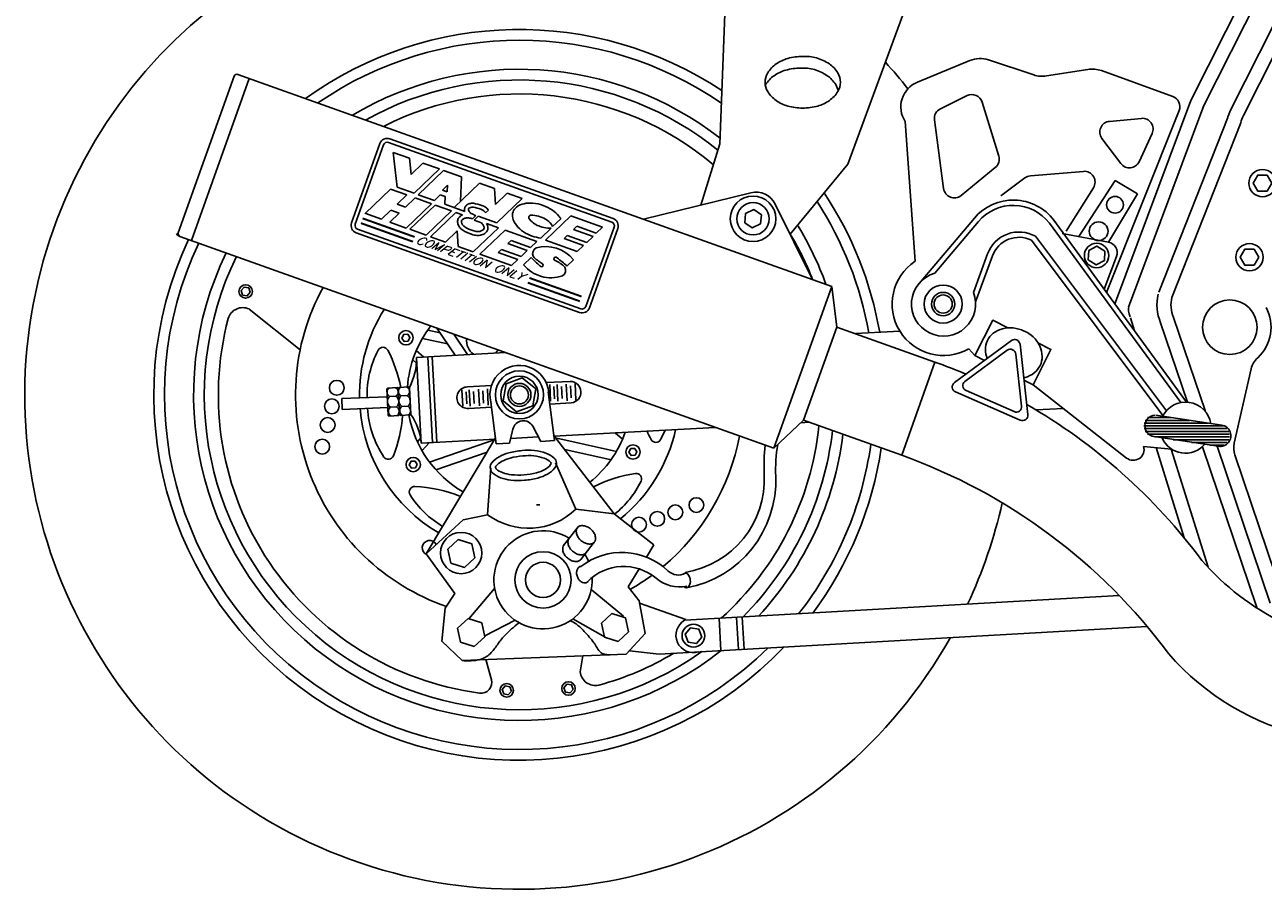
# Model space of a CAD drawing. Extents: x -50.01 to -47.98, y -44.88 to -43.61.
# Tile 1 of 8: x -49.97 to -49.25, y -44.88 to -44.38. Entities that reach past the tile are written whole.
import ezdxf
from ezdxf.enums import TextEntityAlignment as Align

# ---------------------------------------------------------------- set-up
doc = ezdxf.new("R2010")
doc.units = 0
doc.header["$MEASUREMENT"] = 0
doc.layers.get('0').update_dxf_attribs({"linetype": 'CONTINUOUS'})
doc.layers.add('103', color=7, linetype='CONTINUOUS')
doc.layers.add('DIM', color=7, linetype='CONTINUOUS')
doc.styles.add('SIMPLEX', font='simplex', dxfattribs={"oblique": 30, "height": 0.25})

# ---------------------------------------------------------------- blocks, each defined once
blk = doc.blocks.new('*X15')
at = {"color": 0}
for p, q in [((59.762, 41.792), (61.615, 41.792)), ((59.771, 41.856), (61.253, 41.856)), ((59.798, 41.92), (60.824, 41.92)), ((59.853, 41.984), (60.395, 41.984)), ((59.77, 41.728), (61.7, 41.728)), ((59.796, 41.664), (61.74, 41.664)), ((59.85, 41.6), (61.758, 41.6)), ((60.018, 41.536), (61.759, 41.536)), ((60.444, 41.472), (61.743, 41.472)), ((60.87, 41.408), (61.706, 41.408)), ((61.297, 41.344), (61.628, 41.344))]:
    blk.add_line(p, q, dxfattribs=at)

msp = doc.modelspace()

# ---------------------------------------------------------------- linework, layer by layer
at = {"layer": '103', "color": 7}
for p, q in [((-49.21641, -44.26792), (-49.29573, -44.42535)), ((-49.20916, -44.27158), (-49.28847, -44.42901)), ((-49.20061, -44.28794), (-49.27242, -44.43049)), ((-49.5652, -44.33678), (-49.56942, -44.45059)), ((-49.49504, -44.46242), (-49.45006, -44.34002)), ((-49.22773, -44.35983), (-49.26517, -44.43415)), ((-49.4242, -44.40209), (-49.4546, -44.41464)), ((-49.38703, -44.41049), (-49.41329, -44.40172)), ((-49.50445, -44.53345), (-49.84961, -44.41018)), ((-49.35551, -44.40723), (-49.3796, -44.41109)), ((-49.30619, -44.423), (-49.34771, -44.40797)), ((-49.88421, -44.50231), (-49.85166, -44.41115)), ((-49.87654, -44.50675), (-49.84291, -44.41257)), ((-49.44128, -44.43017), (-49.42576, -44.42253)), ((-49.41703, -44.4263), (-49.40736, -44.45766)), ((-49.34471, -44.53699), (-49.30251, -44.43119)), ((-49.29573, -44.42535), (-49.33951, -44.54262)), ((-49.28812, -44.4282), (-49.3319, -44.54546)), ((-49.46176, -44.43758), (-49.45602, -44.51887)), ((-49.43938, -44.47659), (-49.44471, -44.4366)), ((-49.32447, -44.43572), (-49.34294, -44.43747)), ((-49.27423, -44.43529), (-49.31431, -44.53689)), ((-49.26667, -44.43827), (-49.30675, -44.53987)), ((-49.32578, -44.46092), (-49.31821, -44.44456)), ((-49.767, -44.45036), (-49.78348, -44.4965)), ((-49.76486, -44.45112), (-49.78134, -44.49726)), ((-49.63227, -44.49607), (-49.76197, -44.44975)), ((-49.63151, -44.49394), (-49.76121, -44.44762)), ((-49.56942, -44.45059), (-49.58055, -44.48618)), ((-49.34736, -44.44742), (-49.33646, -44.46204)), ((-49.75936, -44.45557), (-49.75706, -44.47575)), ((-49.75936, -44.45557), (-49.74984, -44.45897)), ((-49.74984, -44.45897), (-49.74878, -44.46836)), ((-49.74878, -44.46836), (-49.74198, -44.46178)), ((-49.74706, -44.47932), (-49.73246, -44.46518)), ((-49.74485, -44.48011), (-49.73012, -44.46601)), ((-49.74198, -44.46178), (-49.73246, -44.46518)), ((-49.73012, -44.46601), (-49.71964, -44.46975)), ((-49.52858, -44.50311), (-49.49504, -44.46242)), ((-49.40938, -44.46433), (-49.42922, -44.4806)), ((-49.38892, -44.46915), (-49.35815, -44.46655)), ((-49.73065, -44.47744), (-49.72776, -44.47467)), ((-49.72776, -44.47467), (-49.72791, -44.47842)), ((-49.72392, -44.48759), (-49.70918, -44.47349)), ((-49.71964, -44.46975), (-49.72022, -44.48405)), ((-49.70918, -44.47349), (-49.70048, -44.4766)), ((-49.40613, -44.48088), (-49.39215, -44.47038)), ((-49.36088, -44.50447), (-49.33977, -44.47185)), ((-49.33977, -44.47185), (-49.32671, -44.47961)), ((-49.77565, -44.49097), (-49.76092, -44.47687)), ((-49.76092, -44.47687), (-49.75137, -44.48028)), ((-49.75706, -44.47575), (-49.74706, -44.47932)), ((-49.75691, -44.48558), (-49.75137, -44.48028)), ((-49.7521, -44.48729), (-49.74656, -44.482)), ((-49.74656, -44.482), (-49.73702, -44.48541)), ((-49.74485, -44.48011), (-49.7353, -44.48352)), ((-49.7353, -44.48352), (-49.73193, -44.48029)), ((-49.73193, -44.48029), (-49.72918, -44.48127)), ((-49.73065, -44.47744), (-49.72791, -44.47842)), ((-49.72918, -44.48127), (-49.72936, -44.48564)), ((-49.70048, -44.4766), (-49.69983, -44.48574)), ((-49.69983, -44.48574), (-49.69305, -44.47925)), ((-49.69908, -44.49646), (-49.68434, -44.48236)), ((-49.69305, -44.47925), (-49.68434, -44.48236)), ((-49.61389, -44.49436), (-49.55143, -44.47902)), ((-49.35234, -44.4761), (-49.36824, -44.50137)), ((-49.32671, -44.47961), (-49.34355, -44.50775)), ((-49.76611, -44.49438), (-49.76057, -44.48908)), ((-49.76057, -44.48908), (-49.75576, -44.4908)), ((-49.75691, -44.48558), (-49.7521, -44.48729)), ((-49.75175, -44.4995), (-49.73702, -44.48541)), ((-49.74963, -44.50026), (-49.7349, -44.48616)), ((-49.74008, -44.50367), (-49.72535, -44.48957)), ((-49.7349, -44.48616), (-49.72535, -44.48957)), ((-49.72936, -44.48564), (-49.7177, -44.48981)), ((-49.70556, -44.49076), (-49.70389, -44.48917)), ((-49.53725, -44.48562), (-49.51551, -44.5295)), ((-49.77574, -44.49094), (-49.76611, -44.49438)), ((-49.7613, -44.49609), (-49.75576, -44.4908)), ((-49.7613, -44.49609), (-49.75175, -44.4995)), ((-49.73764, -44.50454), (-49.72291, -44.49045)), ((-49.72291, -44.49045), (-49.71892, -44.49187)), ((-49.71327, -44.49417), (-49.71129, -44.49227)), ((-49.70985, -44.49261), (-49.71228, -44.49501)), ((-49.71228, -44.49501), (-49.70801, -44.49653)), ((-49.70985, -44.49261), (-49.69908, -44.49646)), ((-49.70516, -44.49679), (-49.69807, -44.49932)), ((-49.67071, -44.50659), (-49.65598, -44.49249)), ((-49.66666, -44.49857), (-49.66184, -44.49426)), ((-49.65598, -44.49249), (-49.63759, -44.49906)), ((-49.78073, -44.50229), (-49.65104, -44.54861)), ((-49.77997, -44.50016), (-49.65027, -44.54648)), ((-49.74963, -44.50026), (-49.74008, -44.50367)), ((-49.72894, -44.50765), (-49.72215, -44.50116)), ((-49.72151, -44.5103), (-49.72215, -44.50116)), ((-49.7128, -44.51341), (-49.69807, -44.49932)), ((-49.70892, -44.5148), (-49.69419, -44.5007)), ((-49.69419, -44.5007), (-49.6758, -44.50727)), ((-49.67364, -44.50554), (-49.66745, -44.49962)), ((-49.66, -44.5056), (-49.65812, -44.50381)), ((-49.65812, -44.50381), (-49.64679, -44.50786)), ((-49.65446, -44.50031), (-49.65259, -44.49852)), ((-49.65446, -44.50031), (-49.64313, -44.50435)), ((-49.65259, -44.49852), (-49.64126, -44.50256)), ((-49.64738, -44.5451), (-49.6309, -44.49897)), ((-49.64524, -44.54587), (-49.62877, -44.49973)), ((-49.64126, -44.50256), (-49.63759, -44.49906)), ((-49.37059, -44.50264), (-49.34356, -44.50775)), ((-49.53809, -44.62762), (-49.88324, -44.50435)), ((-49.73764, -44.50454), (-49.72894, -44.50765)), ((-49.72151, -44.5103), (-49.7128, -44.51341)), ((-49.69267, -44.50852), (-49.6908, -44.50673)), ((-49.69267, -44.50852), (-49.68134, -44.51256)), ((-49.6908, -44.50673), (-49.67947, -44.51077)), ((-49.67947, -44.51077), (-49.6758, -44.50727)), ((-49.67071, -44.50659), (-49.65233, -44.51315)), ((-49.66, -44.5056), (-49.64866, -44.50965)), ((-49.65233, -44.51315), (-49.64866, -44.50965)), ((-49.64679, -44.50786), (-49.64313, -44.50435)), ((-49.70892, -44.5148), (-49.69054, -44.52136)), ((-49.6982, -44.51381), (-49.69633, -44.51202)), ((-49.6982, -44.51381), (-49.68687, -44.51786)), ((-49.69633, -44.51202), (-49.685, -44.51607)), ((-49.69054, -44.52136), (-49.68687, -44.51786)), ((-49.685, -44.51607), (-49.68134, -44.51256)), ((-49.68348, -44.52084), (-49.67909, -44.51663)), ((-49.65828, -44.52163), (-49.65445, -44.51797)), ((-49.33887, -44.51609), (-49.34606, -44.53514)), ((-49.53809, -44.62762), (-49.50445, -44.53345)), ((-49.5014, -44.55708), (-49.50445, -44.53345)), ((-49.33078, -44.5518), (-49.32845, -44.55931)), ((-49.31348, -44.55407), (-49.29768, -44.6008)), ((-49.30578, -44.55147), (-49.28725, -44.60629)), ((-49.7339, -44.55769), (-49.72334, -44.57353)), ((-49.72404, -44.56121), (-49.71609, -44.57314)), ((-49.52076, -44.61127), (-49.5014, -44.55708)), ((-49.44441, -44.57743), (-49.5014, -44.55708)), ((-49.46481, -44.55953), (-49.49063, -44.56093)), ((-49.69399, -44.57194), (-49.74572, -44.57475)), ((-49.74301, -44.62467), (-49.74572, -44.57475)), ((-49.73644, -44.62432), (-49.73914, -44.57439)), ((-49.73394, -44.62418), (-49.73665, -44.57426)), ((-49.42119, -44.5737), (-49.42478, -44.56979)), ((-49.46376, -44.63163), (-49.44441, -44.57743)), ((-49.2606, -44.58135), (-49.2705, -44.62472)), ((-49.65645, -44.58869), (-49.67034, -44.58944)), ((-49.65816, -44.59994), (-49.65868, -44.59029)), ((-49.65309, -44.59966), (-49.65361, -44.59002)), ((-49.78921, -44.59872), (-49.76273, -44.59766)), ((-49.76263, -44.59262), (-49.76298, -44.59302)), ((-49.76215, -44.60849), (-49.76298, -44.59302)), ((-49.76263, -44.59262), (-49.75685, -44.59231)), ((-49.75767, -44.59727), (-49.76131, -44.59747)), ((-49.75685, -44.59231), (-49.75645, -44.59266)), ((-49.75561, -44.60814), (-49.75645, -44.59266)), ((-49.75601, -44.59223), (-49.75637, -44.59263)), ((-49.75553, -44.6081), (-49.75637, -44.59263)), ((-49.75601, -44.59223), (-49.75023, -44.59192)), ((-49.75105, -44.59688), (-49.75469, -44.59708)), ((-49.75023, -44.59192), (-49.74983, -44.59227)), ((-49.74898, -44.60796), (-49.74984, -44.59219)), ((-49.71879, -44.60318), (-49.71931, -44.59353)), ((-49.71657, -44.60174), (-49.71695, -44.5947)), ((-49.70218, -44.59117), (-49.71603, -44.59192)), ((-49.71453, -44.60318), (-49.71505, -44.59353)), ((-49.71214, -44.60158), (-49.71253, -44.59454)), ((-49.70913, -44.60289), (-49.70965, -44.59324)), ((-49.70674, -44.60128), (-49.70712, -44.59424)), ((-49.70405, -44.60261), (-49.70458, -44.59296)), ((-49.6692, -44.59479), (-49.66562, -44.62314)), ((-49.66782, -44.60023), (-49.66834, -44.59058)), ((-49.6656, -44.5988), (-49.66598, -44.59175)), ((-49.66357, -44.60023), (-49.66409, -44.59058)), ((-49.66118, -44.59863), (-49.66156, -44.59159)), ((-49.65577, -44.59834), (-49.65615, -44.59129)), ((-49.38734, -44.5907), (-49.33301, -44.63327)), ((-49.78887, -44.60496), (-49.78921, -44.59872)), ((-49.78887, -44.60496), (-49.76239, -44.6039)), ((-49.75729, -44.60351), (-49.76091, -44.60371)), ((-49.75067, -44.60312), (-49.75429, -44.60332)), ((-49.70214, -44.60368), (-49.71535, -44.6044)), ((-49.70251, -44.6008), (-49.69945, -44.62497)), ((-49.65578, -44.60117), (-49.66831, -44.60185)), ((-49.36979, -44.60445), (-49.38569, -44.60531)), ((-49.76215, -44.60849), (-49.76175, -44.60885)), ((-49.76175, -44.60885), (-49.75597, -44.60853)), ((-49.75597, -44.60853), (-49.75561, -44.60814)), ((-49.75553, -44.6081), (-49.75513, -44.60846)), ((-49.75513, -44.60846), (-49.74935, -44.60815)), ((-49.74935, -44.60815), (-49.749, -44.60775)), ((-49.53809, -44.62762), (-49.52076, -44.61127)), ((-49.46376, -44.63163), (-49.52076, -44.61127)), ((-49.69162, -44.62455), (-49.68975, -44.61641)), ((-49.67817, -44.61483), (-49.67341, -44.62356)), ((-49.57225, -44.61542), (-49.66596, -44.6205)), ((-49.51745, -44.61245), (-49.52229, -44.61271)), ((-49.69979, -44.62233), (-49.74301, -44.62467)), ((-49.74012, -44.68893), (-49.69988, -44.62162)), ((-49.69162, -44.62455), (-49.69945, -44.62497)), ((-49.67482, -44.62098), (-49.691, -44.62186)), ((-49.66562, -44.62314), (-49.67341, -44.62356)), ((-49.63081, -44.66575), (-49.66603, -44.61992)), ((-49.28048, -44.62633), (-49.24959, -44.71769)), ((-49.32318, -44.62653), (-49.30701, -44.62803)), ((-49.31585, -44.62721), (-49.29953, -44.67972)), ((-49.30709, -44.62802), (-49.2857, -44.69682)), ((-49.28892, -44.62671), (-49.25729, -44.72029)), ((-49.27015, -44.6315), (-49.24189, -44.71509)), ((-49.70441, -44.66629), (-49.70248, -44.63905)), ((-49.66489, -44.63611), (-49.65312, -44.66303)), ((-49.74012, -44.68893), (-49.71859, -44.66914)), ((-49.71859, -44.66914), (-49.70441, -44.66629)), ((-49.63081, -44.66575), (-49.65312, -44.66303)), ((-49.60781, -44.68383), (-49.63081, -44.66575)), ((-49.66028, -44.68412), (-49.65179, -44.67332)), ((-49.65026, -44.69227), (-49.6424, -44.68217)), ((-49.61212, -44.69089), (-49.60781, -44.68383)), ((-49.72342, -44.71208), (-49.74012, -44.68893)), ((-49.62268, -44.70819), (-49.61631, -44.69776)), ((-49.72903, -44.72067), (-49.72342, -44.71208)), ((-49.70033, -44.70914), (-49.7154, -44.72684)), ((-49.64422, -44.70971), (-49.62553, -44.72517)), ((-49.61643, -44.71632), (-49.62268, -44.70819)), ((-49.61287, -44.73527), (-49.61643, -44.71632)), ((-49.61619, -44.71758), (-49.58915, -44.72726)), ((-49.33728, -44.71329), (-49.58989, -44.72764)), ((-49.73111, -44.73983), (-49.72903, -44.72067)), ((-49.65482, -44.72676), (-49.63608, -44.73742)), ((-49.5699, -44.72651), (-49.56883, -44.74523)), ((-49.55975, -44.72593), (-49.55869, -44.74465)), ((-49.55639, -44.72574), (-49.55533, -44.74446)), ((-49.68846, -44.72761), (-49.70606, -44.73658)), ((-49.32117, -44.73116), (-49.60476, -44.74727)), ((-49.71925, -44.75104), (-49.73111, -44.73983)), ((-49.62384, -44.74736), (-49.61287, -44.73527)), ((-49.71925, -44.75104), (-49.62384, -44.74736)), ((-49.60476, -44.74727), (-49.62199, -44.74532))]:
    msp.add_line(p, q, dxfattribs=at)
for points in [[(-49.4994, -44.41474, 0.136373), (-49.50091, -44.4093, 0.106968), (-49.5058, -44.40411, 0.081406), (-49.51332, -44.40057, 0.084613), (-49.52126, -44.3997, 0.069484), (-49.52994, -44.40091, 0.081406), (-49.53672, -44.40411, 0.106968), (-49.54162, -44.4093, 0.136373), (-49.54313, -44.41474, 0.136373), (-49.54162, -44.42017, 0.106968), (-49.53672, -44.42537, 0.081406), (-49.52994, -44.42856, 0.069484), (-49.52126, -44.42977, 0.069484), (-49.51258, -44.42856, 0.081406), (-49.5058, -44.42537, 0.106968), (-49.50091, -44.42017, 0.136373)], [(-49.43251, -44.59474), (-49.39481, -44.61126, 0.57735), (-49.39045, -44.60805), (-49.395, -44.56714, 0.57735), (-49.39996, -44.56497), (-49.43311, -44.58936, 0.57735)], [(-49.42637, -44.59406), (-49.39847, -44.60628, 0.57735), (-49.39411, -44.60307), (-49.39748, -44.5728, 0.57735), (-49.40243, -44.57062), (-49.42697, -44.58868, 0.57735)], [(-49.66443, -44.63611, 0.188717), (-49.66576, -44.63334, 0.101196), (-49.67053, -44.63044, 0.059511), (-49.67724, -44.6289, 0.057579), (-49.68435, -44.62895, 0.045915), (-49.69211, -44.63027, 0.059511), (-49.69777, -44.63252, 0.101196), (-49.70205, -44.63612, 0.188717), (-49.70294, -44.63905, 0.188717), (-49.70161, -44.64182, 0.101196), (-49.69684, -44.64472, 0.059511), (-49.6909, -44.64609, 0.045915), (-49.68303, -44.64621, 0.045915), (-49.67526, -44.64489, 0.059511), (-49.6696, -44.64264, 0.101196), (-49.66533, -44.63905, 0.188717)], [(-49.66754, -44.63635, 0.188717), (-49.66789, -44.63563, 0.101196), (-49.67159, -44.63338, 0.059511), (-49.67757, -44.632, 0.05823), (-49.68403, -44.63206, 0.046375), (-49.69131, -44.63329, 0.059511), (-49.69628, -44.63527, 0.101196), (-49.6996, -44.63806, 0.188717), (-49.69983, -44.63882, 0.188717), (-49.69948, -44.63953, 0.101196), (-49.69578, -44.64178, 0.059511), (-49.69057, -44.64298, 0.045915), (-49.68326, -44.6431, 0.045915), (-49.67606, -44.64187, 0.059511), (-49.67109, -44.6399, 0.101196), (-49.66778, -44.63711, 0.188717)], [(-49.65212, -44.67364, 0.139561), (-49.65282, -44.6751, 0.107108), (-49.65273, -44.67718, 0.079961), (-49.65175, -44.67942, 0.082545), (-49.65015, -44.68117, 0.067644), (-49.648, -44.68261, 0.079961), (-49.64589, -44.68326, 0.107108), (-49.64381, -44.6831, 0.139561), (-49.64245, -44.68223, 0.139561), (-49.64175, -44.68077, 0.107108), (-49.64183, -44.67868, 0.079961), (-49.64272, -44.67667, 0.067644), (-49.64441, -44.6747, 0.067644), (-49.64657, -44.67325, 0.079961), (-49.64867, -44.67261, 0.107108), (-49.65075, -44.67277, 0.139561)]]:
    msp.add_lwpolyline(points, format="xyb", close=True, dxfattribs=at)
for points in [[(-49.50074, -44.41988, 0.096132), (-49.50212, -44.41611, 0.106968), (-49.50701, -44.41091, 0.081406), (-49.51452, -44.40738, 0.084613), (-49.52247, -44.40651, 0.069484), (-49.53115, -44.40772, 0.081406), (-49.53793, -44.41091, 0.106968), (-49.54282, -44.41611, 0.007989), (-49.54299, -44.4164, 0.136373)], [(-49.70389, -44.48917, 0.080201), (-49.70561, -44.48746, 0.085207), (-49.70774, -44.48643, 0.035932), (-49.71262, -44.48507, 0.081813), (-49.71483, -44.48529, 0.106915), (-49.71672, -44.48627, 0.135477), (-49.71769, -44.48765, 0.135477), (-49.71781, -44.48933, 0.02454), (-49.7177, -44.48981, 0.004542)], [(-49.70556, -44.49076, 0.025111), (-49.70571, -44.49053, 0.081813), (-49.70693, -44.48931, 0.088747), (-49.70844, -44.48859, 0.032794), (-49.71276, -44.48733, 0.081813), (-49.71424, -44.48748, 0.106915), (-49.71528, -44.48802, 0.135477), (-49.71556, -44.48841, 0.135477), (-49.71559, -44.48889, 0.106915), (-49.71513, -44.48996, 0.081813), (-49.71408, -44.49101, 0.021409), (-49.71129, -44.49227, 0.070013)], [(-49.66184, -44.49426, 0.044361), (-49.66294, -44.49258, 0.076151), (-49.66668, -44.48913, 0.063045), (-49.67215, -44.48636, 0.063045), (-49.67814, -44.48504, 0.076151), (-49.68321, -44.48535, 0.107117), (-49.68758, -44.48733, 0.148092), (-49.68966, -44.49014, 0.148092)], [(-49.45458, -44.5329), (-49.42154, -44.49373, -0.481572), (-49.3753, -44.495), (-49.29824, -44.60077)], [(-49.44458, -44.52583), (-49.41918, -44.49572, -0.477996), (-49.37795, -44.49662), (-49.30154, -44.60101)], [(-49.71892, -44.49187, 0.074463), (-49.72047, -44.49281, 0.135477), (-49.72166, -44.49449, 0.135477), (-49.72181, -44.49655, 0.106915), (-49.72078, -44.49893, 0.081813), (-49.71886, -44.50085, 0.039417), (-49.71372, -44.50316, 0.070013), (-49.71061, -44.5038, 0.081813), (-49.7079, -44.50353, 0.106915), (-49.7056, -44.50234, 0.424368), (-49.70516, -44.49679, 0.135477)], [(-49.71327, -44.49417, 0.01749), (-49.71561, -44.49361, 0.081813), (-49.71758, -44.49381, 0.106915), (-49.71903, -44.49456, 0.135477), (-49.71953, -44.49526, 0.135477), (-49.71959, -44.49611, 0.106915), (-49.71894, -44.49761, 0.081813), (-49.71754, -44.49901, 0.035546), (-49.71295, -44.50102, 0.070013), (-49.71046, -44.50154, 0.081813), (-49.70849, -44.50134, 0.106915), (-49.70704, -44.50059, 0.135477), (-49.70655, -44.49989, 0.135477)], [(-49.70655, -44.49989, 0.135477), (-49.70648, -44.49904, 0.106915), (-49.70713, -44.49754, 0.047833), (-49.70801, -44.49653, 0.087892)], [(-49.68966, -44.49014, 0.148092), (-49.68983, -44.49364, 0.107117), (-49.68771, -44.49794, 0.076151), (-49.68355, -44.50178, 0.077348), (-49.67851, -44.50416, 0.05322), (-49.67347, -44.50538, 0.076151)], [(-49.42208, -44.53693), (-49.41385, -44.51455, -0.462327), (-49.38602, -44.50433), (-49.30992, -44.60573)], [(-49.65445, -44.51797, 0.297616), (-49.67622, -44.5111, 0.38605), (-49.67796, -44.51595, 0.099746), (-49.67266, -44.52006, -1.250198), (-49.67402, -44.52158, -0.015007), (-49.67909, -44.51663, 0.507546)], [(-49.42084, -44.54248), (-49.41095, -44.51562, -0.445256), (-49.38836, -44.50658), (-49.31194, -44.60863)], [(-49.68348, -44.52084, 0.320065), (-49.66082, -44.52724, 0.38605), (-49.6595, -44.52226, 0.096649), (-49.66524, -44.5184, -1.250198), (-49.66401, -44.51677, -0.01509), (-49.65828, -44.52163, 0.511821)], [(-49.3833, -44.57949, 0.115326), (-49.38215, -44.57417, 0.103945), (-49.38349, -44.5683, 0.091074), (-49.38737, -44.56277, 0.100429), (-49.39252, -44.55942, 0.083679), (-49.39897, -44.5576, 0.091074), (-49.40512, -44.55805, 0.103945), (-49.41051, -44.56073, 0.115326), (-49.41389, -44.56498, 0.115326), (-49.41504, -44.5703, 0.088538), (-49.41406, -44.57534, 0.091074)], [(-49.39283, -44.5866, 0.011406), (-49.39208, -44.58642, 0.103945), (-49.38669, -44.58374, 0.115326), (-49.3833, -44.57949, 0.115326)], [(-49.31612, -44.60837), (-49.27776, -44.61409, -1.012572), (-49.27976, -44.62644), (-49.31706, -44.62084, -0.894501), (-49.31659, -44.60837, 9.954678)], [(-49.58961, -44.69982, 0.38147), (-49.54363, -44.64289, -0.041515), (-49.54306, -44.62585, -0.822507)], [(-49.58879, -44.70871, 0.374366), (-49.53699, -44.64372, -0.056249), (-49.53572, -44.62539, 1.429914)], [(-49.66003, -44.6838, 0.139561), (-49.66073, -44.68525, 0.107108), (-49.66064, -44.68734, 0.079961), (-49.65966, -44.68958, 0.082545), (-49.65806, -44.69133, 0.067644), (-49.65591, -44.69277, 0.079961), (-49.65381, -44.69341, 0.107108), (-49.65172, -44.69326, 0.139561), (-49.65036, -44.69239, 0.019685), (-49.65021, -44.69221, 0.107108)], [(-49.65999, -44.68376, 0.00474), (-49.66003, -44.6838, 0.139561)], [(-49.65695, -44.67992, 0.139561), (-49.65765, -44.68138, 0.107108), (-49.65757, -44.68347, 0.079961), (-49.65658, -44.6857, 0.082545), (-49.65499, -44.68745, 0.067644), (-49.65283, -44.6889, 0.079961), (-49.65073, -44.68954, 0.107108), (-49.64865, -44.68938, 0.139561), (-49.64728, -44.68851, 0.06125), (-49.64687, -44.68792, 0.107108)], [(-49.65032, -44.69639, -0.370735), (-49.5994, -44.69899, 0.326551), (-49.58961, -44.70027, -0.913036)], [(-49.65073, -44.69643), (-49.65181, -44.69722, 0.106761), (-49.65254, -44.6987, 0.082799), (-49.65269, -44.70061), (-49.65222, -44.70238, 0.071314), (-49.65124, -44.70412, 0.082799), (-49.64998, -44.7053, 0.106761), (-49.64844, -44.7059), (-49.64712, -44.70577), (-49.64605, -44.70498, 0.027155), (-49.6458, -44.70463, 0.082799)], [(-49.64643, -44.70526, -0.393026), (-49.60645, -44.70321, 0.225282), (-49.58873, -44.70782, -0.318684)], [(-49.58961, -44.70027), (-49.59049, -44.70063, 0.011673), (-49.59061, -44.70073, 0.075408)], [(-49.59036, -44.70807, 0.061873), (-49.58973, -44.70852), (-49.58879, -44.70871), (-49.58791, -44.70834, 0.10706), (-49.58708, -44.7073, 0.075408), (-49.58666, -44.70595, 0.062186), (-49.58661, -44.70424, 0.062186), (-49.58699, -44.70257, 0.075408), (-49.58766, -44.70133, 0.10706), (-49.58867, -44.70046), (-49.58961, -44.70027)], [(-49.71925, -44.75104, 0.090818), (-49.70891, -44.75043, 0.139413), (-49.70299, -44.74706, 0.048652), (-49.69876, -44.74182, -0.049306), (-49.69453, -44.73658, -0.030647), (-49.68614, -44.72905, -0.070404)], [(-49.65648, -44.72794, -0.00094), (-49.65623, -44.72803, -0.072089), (-49.653, -44.72978, -0.041328), (-49.64898, -44.73332, -0.025194), (-49.64322, -44.73994, -0.036126), (-49.64124, -44.74287, 0.051351), (-49.63926, -44.7458, 0.144416), (-49.63728, -44.74713, 0.080665), (-49.6331, -44.74772)]]:
    msp.add_lwpolyline(points, format="xyb", dxfattribs=at)
for points in [[(-49.2487, -44.47337), (-49.25141, -44.46869), (-49.25682, -44.46869), (-49.25953, -44.47337), (-49.25682, -44.47806), (-49.25141, -44.47806)], [(-49.54576, -44.49716), (-49.54533, -44.49184), (-49.54972, -44.4888), (-49.55455, -44.49109), (-49.55499, -44.49641), (-49.55059, -44.49945)], [(-49.34565, -44.51294), (-49.35027, -44.51004), (-49.35509, -44.51258), (-49.3553, -44.51803), (-49.35068, -44.52094), (-49.34586, -44.51839)], [(-49.25623, -44.51651), (-49.25894, -44.51182), (-49.26435, -44.51182), (-49.26706, -44.51651), (-49.26435, -44.52119), (-49.25894, -44.52119)], [(-49.84235, -44.53687), (-49.84328, -44.5343), (-49.84597, -44.53381), (-49.84774, -44.5359), (-49.84681, -44.53847), (-49.84412, -44.53896)], [(-49.67814, -44.60298), (-49.67646, -44.59303), (-49.68424, -44.58659), (-49.6937, -44.59011), (-49.69538, -44.60006), (-49.6876, -44.6065)], [(-49.72584, -44.69438), (-49.71793, -44.69689), (-49.7118, -44.6913), (-49.71358, -44.68319), (-49.72149, -44.68068), (-49.72762, -44.68627)], [(-49.72013, -44.74036), (-49.71222, -44.74287), (-49.70608, -44.73727), (-49.70786, -44.72917), (-49.71577, -44.72665), (-49.72191, -44.73225)], [(-49.63652, -44.73742), (-49.6286, -44.73994), (-49.62247, -44.73434), (-49.62425, -44.72623), (-49.63216, -44.72372), (-49.63829, -44.72932)], [(-49.57993, -44.73742), (-49.58162, -44.73282), (-49.58646, -44.73198), (-49.5896, -44.73575), (-49.58791, -44.74035), (-49.58308, -44.74119)], [(-49.69062, -44.76886), (-49.69155, -44.76628), (-49.69424, -44.7658), (-49.69601, -44.76789), (-49.69508, -44.77046), (-49.69239, -44.77095)], [(-49.6547, -44.76781), (-49.65562, -44.76524), (-49.65831, -44.76475), (-49.66008, -44.76684), (-49.65916, -44.76941), (-49.65646, -44.7699)]]:
    msp.add_lwpolyline(points, close=True, dxfattribs=at)
at = {"layer": '103', "color": 7, "const_width": 0.00116}
for points in [[(-49.77808, -44.49665), (-49.74779, -44.50747)], [(-49.7771, -44.49389), (-49.74681, -44.50471)], [(-49.68109, -44.5313), (-49.65079, -44.54211)], [(-49.6801, -44.52853), (-49.64981, -44.53935)]]:
    msp.add_lwpolyline(points, dxfattribs=at)
at = {"layer": '103', "color": 7}
for points in [[(-49.40205, -44.55754), (-49.41086, -44.55312), (-49.42119, -44.5737)], [(-49.39268, -44.58802), (-49.38734, -44.5907), (-49.377, -44.57012), (-49.38454, -44.56634)], [(-49.42119, -44.5737), (-49.41562, -44.5765)], [(-49.65032, -44.69639), (-49.65073, -44.69643)]]:
    msp.add_lwpolyline(points, dxfattribs=at)
for centre, radius in [((-49.25411, -44.47337), 0.00791), ((-49.55016, -44.49413), 0.01324), ((-49.33977, -44.48597), 0.00488), ((-49.55016, -44.49413), 0.00941), ((-49.3493, -44.50137), 0.00545), ((-49.35048, -44.51549), 0.00711), ((-49.26164, -44.51651), 0.00791), ((-49.84505, -44.53639), 0.00392), ((-49.43966, -44.54373), 0.01106), ((-49.43966, -44.54373), 0.00678), ((-49.43966, -44.54373), 0.00529), ((-49.27306, -44.55722), 0.01586), ((-49.79207, -44.59242), 0.0043), ((-49.68592, -44.59654), 0.00668), ((-49.68592, -44.59654), 0.00525), ((-49.79496, -44.60318), 0.0043), ((-49.79741, -44.61404), 0.0043), ((-49.80054, -44.62664), 0.0043), ((-49.59535, -44.66482), 0.0043), ((-49.58306, -44.66064), 0.0043), ((-49.61644, -44.672), 0.0043), ((-49.60582, -44.66862), 0.0043), ((-49.7198, -44.68851), 0.01201), ((-49.67222, -44.70412), 0.01637), ((-49.67222, -44.70412), 0.01022), ((-49.58477, -44.73658), 0.00662), ((-49.69332, -44.76837), 0.00392), ((-49.65739, -44.76732), 0.00392)]:
    msp.add_circle(centre, radius, dxfattribs=at)
for centre, radius, start, end in [((-49.41824, -44.41654), 0.01562, 71.53311, 112.43417), ((-49.85015, -44.41169), 0.0016, 70.34628, 160.34628), ((-49.38208, -44.39567), 0.01562, 251.53311, 279.1086), ((-49.35303, -44.42266), 0.01562, 70.0965, 99.1086), ((-49.44864, -44.42909), 0.01562, 112.43417, 212.90748), ((-49.423, -44.42814), 0.00625, 17.13171, 116.19638), ((-49.30832, -44.42888), 0.00625, 338.25215, 70.0965), ((-49.43852, -44.43578), 0.00625, 116.19638, 187.59584), ((-49.24842, -44.44259), 0.02687, 153.26099, 166.70591), ((-49.34235, -44.44369), 0.00625, 95.40308, 216.71915), ((-49.32388, -44.44194), 0.00625, 335.18564, 95.40308), ((-49.24842, -44.44259), 0.01875, 153.26099, 166.70591), ((-49.76273, -44.45189), 0.00453, 70.34628, 160.34628), ((-49.76273, -44.45189), 0.00227, 70.34628, 160.34628), ((-49.41334, -44.4595), 0.00625, 309.33883, 17.13171), ((-49.33145, -44.4583), 0.00625, 216.71915, 335.18564), ((-49.35762, -44.47277), 0.00625, 327.80512, 94.84162), ((-49.3884, -44.47538), 0.00625, 94.84162, 126.91361), ((-49.54845, -44.49116), 0.0125, 26.35363, 103.79781), ((-49.43319, -44.47577), 0.00625, 187.59584, 309.33883), ((-49.77921, -44.49802), 0.00453, 160.34628, 250.34628), ((-49.67938, -44.49315), 0.00116, 92.03563, 203.55192), ((-49.67631, -44.49181), 0.00451, 203.55192, 218.49778), ((-49.67052, -44.4872), 0.01191, 218.49778, 235.91658), ((-49.67907, -44.50198), 0.01, 84.77597, 92.03563), ((-49.67976, -44.50956), 0.01762, 70.34628, 84.77597), ((-49.67976, -44.50956), 0.01762, 55.91658, 70.34628), ((-49.67549, -44.50325), 0.01, 27.92529, 55.91658), ((-49.63303, -44.49821), 0.00227, 340.34628, 70.34628), ((-49.63303, -44.49821), 0.00453, 340.34628, 70.34628), ((-49.88247, -44.50131), 0.00313, 205.14, 250.34628), ((-49.88271, -44.50285), 0.0016, 160.34628, 250.34628), ((-49.77921, -44.49802), 0.00227, 160.34628, 250.34628), ((-49.67084, -44.48767), 0.01134, 235.91658, 254.55149), ((-49.66774, -44.48208), 0.01762, 249.69395, 264.77597), ((-49.66844, -44.48967), 0.01, 264.77597, 275.69764), ((-49.6712, -44.49984), 0.00451, 36.34183, 38.49778), ((-49.34472, -44.51389), 0.00625, 339.32476, 79.3044), ((-49.43942, -44.54373), 0.02989, 123.71013, 299.3396), ((-49.43942, -44.54373), 0.01863, 106.06064, 21.43006), ((-49.28851, -44.54418), 0.02687, 166.70591, 202.87466), ((-49.28851, -44.54418), 0.01875, 166.70591, 202.87466), ((-49.64951, -44.54434), 0.00453, 250.34628, 340.34628), ((-49.64951, -44.54434), 0.00227, 250.34628, 340.34628), ((-49.32126, -44.54693), 0.01875, 166.70591, 170.38286), ((-49.32126, -44.54693), 0.01063, 166.70591, 202.87466), ((-49.27306, -44.55722), 0.02399, 312.48117, 28.65117), ((-49.70662, -44.56486), 0.01005, 174.31739, 233.67789), ((-49.78191, -44.5754), 0.0362, 332.36916, 1.02965), ((-49.70662, -44.56486), 0.01005, 312.52529, 326.37517), ((-49.24842, -44.58413), 0.0125, 132.48117, 167.1512), ((-49.55746, -44.89132), 0.33362, 66.88227, 70.19154), ((-49.65645, -44.59495), 0.00626, 276.20318, 90), ((-49.76007, -44.59493), 0.00282, 123.16378, 242.72419), ((-49.75863, -44.60043), 0.00399, 132.03574, 235.59225), ((-49.75922, -44.59488), 0.00282, 303.99584, 63.55625), ((-49.76, -44.60051), 0.00399, 311.12778, 54.68429), ((-49.75345, -44.59454), 0.00282, 123.16378, 242.72419), ((-49.75202, -44.60004), 0.00399, 132.03574, 235.59225), ((-49.7526, -44.59449), 0.00282, 303.99584, 63.55625), ((-49.75339, -44.60012), 0.00399, 311.12778, 54.68429), ((-49.71603, -44.59818), 0.00626, 90, 276.20318), ((-49.75896, -44.60615), 0.00316, 129.62389, 237.25571), ((-49.75901, -44.60616), 0.00316, 309.46432, 57.09614), ((-49.75234, -44.60576), 0.00316, 129.62389, 237.25571), ((-49.75239, -44.60577), 0.00316, 309.46432, 57.09614), ((-49.55746, -44.89132), 0.33362, 36.51355, 60.08998), ((-49.29882, -44.61562), 0.01487, 9.61271, 153.40743), ((-49.7777, -44.62765), 0.03482, 4.90349, 34.43353), ((-49.68366, -44.61782), 0.00625, 28.55911, 167.05375), ((-49.29882, -44.61562), 0.01487, 203.4076, 319.51989), ((-49.25831, -44.6275), 0.0125, 167.1512, 198.6776), ((-49.57682, -44.94551), 0.33362, 36.51355, 70.19154), ((-49.32916, -44.62835), 0.00625, 231.91746, 16.93107), ((-49.67473, -44.6667), 0.00625, 83.06036, 101.3577), ((-49.6807, -44.63421), 0.0399, 233.52931, 313.73266), ((-49.67222, -44.70412), 0.02856, 57.79008, 2.69237), ((-49.7381, -44.68549), 0.0043, 26.94068, 247.5744), ((-49.67222, -44.70412), 0.02856, 22.14559, 31.48849), ((-49.17543, -44.59377), 0.15093, 221.00816, 266.36283), ((-49.58492, -44.73639), 0.01007, 119.63054, 288.05963), ((-49.19479, -44.64797), 0.15093, 221.00816, 293.3024)]:
    msp.add_arc(centre, radius, start, end, dxfattribs=at)
at = {"layer": 'DIM', "color": 7}
for p, q in [((-49.84309, -44.5466), (-49.81339, -44.57038)), ((-49.73917, -44.55884), (-49.73208, -44.56041)), ((-49.74231, -44.56371), (-49.72773, -44.56695)), ((-49.74587, -44.5708), (-49.74158, -44.57452)), ((-49.74792, -44.57622), (-49.74552, -44.5783)), ((-49.62596, -44.62229), (-49.63026, -44.61857)), ((-49.7452, -44.62381), (-49.74318, -44.6216)), ((-49.74255, -44.62896), (-49.73839, -44.62442)), ((-49.7382, -44.63559), (-49.70006, -44.62242)), ((-49.62953, -44.62938), (-49.66585, -44.62132)), ((-49.73452, -44.64008), (-49.70476, -44.62979)), ((-49.63267, -44.63425), (-49.65961, -44.62827)), ((-49.65059, -44.75763), (-49.64917, -44.74833)), ((-49.70222, -44.76217), (-49.7054, -44.7505)), ((-49.70222, -44.76217), (-49.70222, -44.76217))]:
    msp.add_line(p, q, dxfattribs=at)
for points in [[(-49.75062, -44.56529), (-49.74957, -44.56322), (-49.75084, -44.56128), (-49.75316, -44.56141), (-49.75421, -44.56349), (-49.75293, -44.56543)], [(-49.62122, -44.6278), (-49.62227, -44.62987), (-49.62099, -44.63181), (-49.61868, -44.63168), (-49.61763, -44.6296), (-49.61891, -44.62766)], [(-49.74533, -44.63695), (-49.74661, -44.63501), (-49.74892, -44.63514), (-49.74997, -44.63721), (-49.74869, -44.63915), (-49.74638, -44.63902)]]:
    msp.add_lwpolyline(points, close=True, dxfattribs=at)
for centre, radius in [((-49.75189, -44.56333), 0.00417), ((-49.68592, -44.59654), 0.014), ((-49.68592, -44.59654), 0.01087), ((-49.61995, -44.62976), 0.00417), ((-49.74767, -44.63707), 0.00417)]:
    msp.add_circle(centre, radius, dxfattribs=at)
at = {"layer": 'DIM'}
for start, end in [(88.92162, 330.607), (334.94372, 347.38784)]:
    msp.add_arc((-49.68592, -44.59654), 0.2875, start, end, dxfattribs=at)
at = {"layer": 'DIM', "color": 7}
for centre, radius, start, end in [((-49.68592, -44.59654), 0.2125, 56.38345, 125.8162), ((-49.68592, -44.59654), 0.20625, 55.31351, 124.61279), ((-49.68592, -44.59654), 0.2875, 38.25611, 42.28948), ((-49.68592, -44.59654), 0.18937, 51.98933, 120.84788), ((-49.68592, -44.59654), 0.18313, 50.96301, 119.21663), ((-49.68592, -44.59654), 0.175, 49.90214, 116.85026), ((-49.68592, -44.59654), 0.2125, 9.85792, 33.54304), ((-49.68592, -44.59654), 0.20625, 10.06365, 33.01291), ((-49.68592, -44.59654), 0.18313, 21.47593, 30.71842), ((-49.68592, -44.59654), 0.18937, 19.84468, 31.39706), ((-49.68592, -44.59654), 0.2125, 154.82298, 316.38122), ((-49.68592, -44.59654), 0.20625, 154.65506, 314.49428), ((-49.68592, -44.59654), 0.18937, 154.14602, 308.27416), ((-49.68592, -44.59654), 0.18313, 153.93353, 305.37817), ((-49.68592, -44.59654), 0.13013, 151.30301, 250.98693), ((-49.84674, -44.55462), 0.00881, 65.57093, 163.33492), ((-49.68592, -44.59654), 0.09296, 147.63573, 181.08458), ((-49.68592, -44.59654), 0.175, 165.28618, 262.39463), ((-49.68592, -44.59654), 0.06525, 142.07844, 176.02609), ((-49.7652, -44.57202), 0.00313, 27.62464, 151.82095), ((-49.71952, -44.59649), 0.05495, 151.82095, 181.70437), ((-49.83201, -44.60698), 0.07853, 10.82736, 27.62464), ((-49.68592, -44.59654), 0.01713, 356.07968, 194.39933), ((-49.68592, -44.59654), 0.09296, 184.93747, 239.67216), ((-49.71925, -44.60177), 0.05495, 182.71608, 214.21884), ((-49.83221, -44.60317), 0.07853, 338.41516, 356.14378), ((-49.68592, -44.59654), 0.06525, 190.3323, 239.90526), ((-49.68592, -44.59654), 0.06525, 308.88508, 340.57316), ((-49.68592, -44.59654), 0.09296, 309.18551, 347.50053), ((-49.53983, -44.5861), 0.07853, 203.61582, 207.62464), ((-49.65231, -44.5966), 0.05495, 331.82095, 338.20658), ((-49.68592, -44.59654), 0.175, 312.07772, 354.1249), ((-49.68592, -44.59654), 0.18313, 315.13652, 353.50231), ((-49.69961, -44.62373), 0.00139, 97.19966, 109.0595), ((-49.60663, -44.62107), 0.00313, 207.62464, 331.82095), ((-49.68592, -44.59654), 0.13013, 309.90199, 349.38955), ((-49.68592, -44.59654), 0.18937, 317.20396, 353.06072), ((-49.68592, -44.59654), 0.20625, 321.87422, 352.00516), ((-49.7621, -44.63091), 0.00313, 214.21884, 338.41516), ((-49.68592, -44.59654), 0.2125, 323.34229, 351.65765), ((-49.60703, -44.71993), 0.07853, 98.41516, 117.15139), ((-49.66473, -44.6228), 0.05495, 308.35643, 334.21884), ((-49.61807, -44.64533), 0.00313, 334.21884, 98.41516), ((-49.7468, -44.65295), 0.00313, 87.62464, 211.82095), ((-49.70277, -44.62562), 0.05495, 211.82095, 239.56888), ((-49.74993, -44.72828), 0.07853, 67.75292, 87.62464), ((-49.68592, -44.59654), 0.13013, 299.64109, 306.3162), ((-49.68592, -44.59654), 0.175, 285.28618, 300.85279), ((-49.70825, -44.76381), 0.00625, 262.39463, 15.2268), ((-49.64182, -44.75678), 0.00881, 185.57093, 283.33492)]:
    msp.add_arc(centre, radius, start, end, dxfattribs=at)

# ---------------------------------------------------------------- block references
at = {"layer": '103', "color": 7, "xscale": 0.025, "yscale": 0.025, "zscale": 0.025}
msp.add_blockref('*X15', (-50.81716, -45.65939), dxfattribs=at)

# ---------------------------------------------------------------- texts
at = {"layer": '103', "color": 7, "style": 'SIMPLEX', "oblique": 30}
msp.add_text('COMPETITION ONLY', height=0.0046071, rotation=340.34628, dxfattribs=at).set_placement((-49.74671, -44.50809), (-49.68494, -44.53015), align=Align.ALIGNED)

doc.saveas('drawing.dxf')
